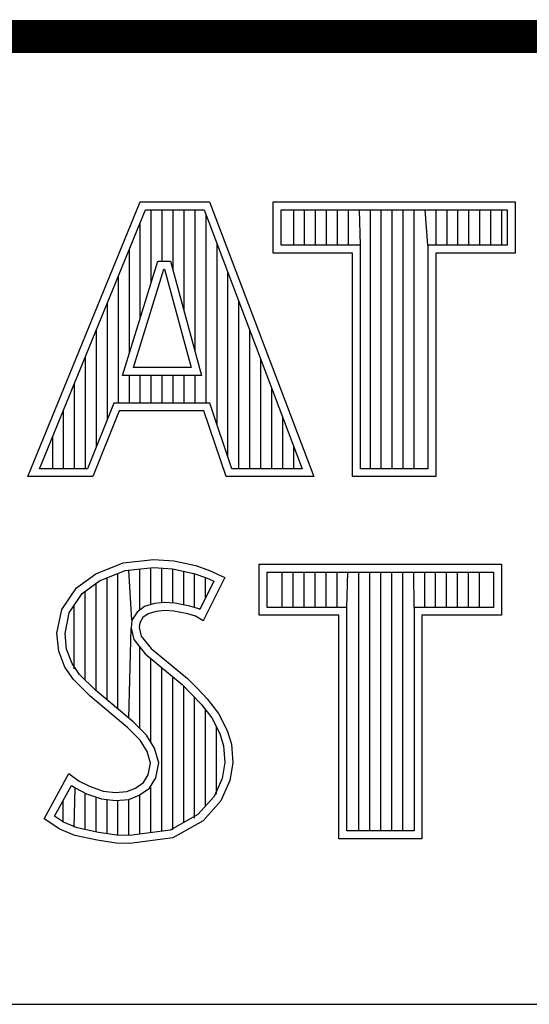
# Model space of a CAD drawing. Header units: inches. Extents: x 0 to 22, y 0 to 17.
# Tile 6 of 11: x 17.278 to 17.589, y 2.37 to 2.97. Entities that reach past the tile are written whole.
import ezdxf

# ---------------------------------------------------------------- set-up
doc = ezdxf.new("R2010")
doc.units = ezdxf.units.IN
doc.header["$LTSCALE"] = 1.21
doc.header["$MEASUREMENT"] = 0
doc.layers.get('0').update_dxf_attribs({"linetype": 'CONTINUOUS'})

msp = doc.modelspace()

# ---------------------------------------------------------------- linework, layer by layer
at = {"color": 2, "linetype": 'CONTINUOUS'}
for p, q in [((16.375, 2.96), (21.5, 2.96)), ((17.2831, 2.69154), (17.35156, 2.85908)), ((17.35156, 2.85908), (17.39384, 2.85908)), ((17.39384, 2.85908), (17.45744, 2.69154)), ((17.43265, 2.85908), (17.58018, 2.85908)), ((17.43265, 2.82782), (17.43265, 2.85908)), ((17.58018, 2.85908), (17.58018, 2.82782)), ((17.29033, 2.6964), (17.35482, 2.85422)), ((17.35482, 2.85422), (17.39049, 2.85422)), ((17.35835, 2.80979), (17.35835, 2.85422)), ((17.36502, 2.82279), (17.36502, 2.85422)), ((17.3717, 2.817), (17.3717, 2.85422)), ((17.37837, 2.79246), (17.37837, 2.85422)), ((17.38505, 2.76791), (17.38505, 2.85422)), ((17.39049, 2.85422), (17.4504, 2.6964)), ((17.39172, 2.73641), (17.39172, 2.85097)), ((17.43751, 2.85422), (17.57532, 2.85422)), ((17.43751, 2.83268), (17.43751, 2.85422)), ((17.44513, 2.83268), (17.44513, 2.85422)), ((17.4518, 2.83268), (17.4518, 2.85422)), ((17.45848, 2.83268), (17.45848, 2.85422)), ((17.46515, 2.83268), (17.46515, 2.85422)), ((17.47183, 2.83268), (17.47183, 2.85422)), ((17.4785, 2.83268), (17.4785, 2.85422)), ((17.48589, 2.83268), (17.48518, 2.85422)), ((17.49186, 2.6964), (17.49186, 2.85422)), ((17.49853, 2.6964), (17.49853, 2.85422)), ((17.50521, 2.6964), (17.50521, 2.85422)), ((17.51188, 2.6964), (17.51188, 2.85422)), ((17.51856, 2.6964), (17.51856, 2.85422)), ((17.52694, 2.83268), (17.52523, 2.85422)), ((17.53191, 2.83268), (17.53191, 2.85422)), ((17.53858, 2.83268), (17.53858, 2.85422)), ((17.54526, 2.83268), (17.54526, 2.85422)), ((17.55193, 2.83268), (17.55193, 2.85422)), ((17.55861, 2.83268), (17.55861, 2.85422)), ((17.56529, 2.83268), (17.56529, 2.85422)), ((17.57196, 2.83268), (17.57196, 2.85422)), ((17.57532, 2.85422), (17.57532, 2.83268)), ((17.35167, 2.78819), (17.35167, 2.84651)), ((17.3984, 2.72322), (17.3984, 2.83338)), ((17.48589, 2.83268), (17.43751, 2.83268)), ((17.48589, 2.6964), (17.48589, 2.83268)), ((17.57532, 2.83268), (17.52694, 2.83268)), ((17.52694, 2.83268), (17.52694, 2.6964)), ((17.345, 2.76659), (17.345, 2.83018)), ((17.48104, 2.82782), (17.43265, 2.82782)), ((17.48104, 2.69154), (17.48104, 2.82782)), ((17.58018, 2.82782), (17.5318, 2.82782)), ((17.5318, 2.82782), (17.5318, 2.69154)), ((17.34088, 2.75326), (17.36237, 2.82279)), ((17.36237, 2.82279), (17.37012, 2.82279)), ((17.37012, 2.82279), (17.38903, 2.75327)), ((17.34746, 2.75812), (17.36595, 2.81794)), ((17.36595, 2.81794), (17.36641, 2.81794)), ((17.36641, 2.81794), (17.38268, 2.75812)), ((17.40508, 2.70339), (17.40508, 2.8158)), ((17.33832, 2.73641), (17.33832, 2.81384)), ((17.33165, 2.72667), (17.33165, 2.79751)), ((17.41175, 2.6964), (17.41175, 2.79822)), ((17.32497, 2.71007), (17.32497, 2.78117)), ((17.41843, 2.6964), (17.41843, 2.78063)), ((17.31829, 2.6964), (17.31829, 2.76484)), ((17.4251, 2.6964), (17.4251, 2.76305)), ((17.38268, 2.75812), (17.34746, 2.75812)), ((17.31162, 2.6964), (17.31162, 2.7485)), ((17.38903, 2.75327), (17.34088, 2.75326)), ((17.345, 2.73641), (17.345, 2.75326)), ((17.35167, 2.73641), (17.35167, 2.75326)), ((17.35835, 2.73641), (17.35835, 2.75327)), ((17.36502, 2.73641), (17.36502, 2.75327)), ((17.3717, 2.73641), (17.3717, 2.75327)), ((17.37837, 2.73641), (17.37837, 2.75327)), ((17.38505, 2.73641), (17.38505, 2.75327)), ((17.43178, 2.6964), (17.43178, 2.74547)), ((17.33556, 2.73641), (17.31947, 2.6964)), ((17.39396, 2.73641), (17.33556, 2.73641)), ((17.40743, 2.6964), (17.39396, 2.73641)), ((17.30494, 2.6964), (17.30494, 2.73217)), ((17.33884, 2.73156), (17.32275, 2.69154)), ((17.39047, 2.73156), (17.33884, 2.73156)), ((17.40394, 2.69154), (17.39047, 2.73156)), ((17.43845, 2.6964), (17.43845, 2.72788)), ((17.29827, 2.6964), (17.29827, 2.71583)), ((17.44513, 2.6964), (17.44513, 2.7103)), ((17.31947, 2.6964), (17.29033, 2.6964)), ((17.4504, 2.6964), (17.40743, 2.6964)), ((17.52694, 2.6964), (17.48589, 2.6964)), ((17.32275, 2.69154), (17.2831, 2.69154)), ((17.45744, 2.69154), (17.40394, 2.69154)), ((17.5318, 2.69154), (17.48104, 2.69154)), ((17.3412, 2.63903), (17.35963, 2.64105)), ((17.35963, 2.64105), (17.37202, 2.64018)), ((17.37202, 2.64018), (17.38556, 2.6373)), ((17.32449, 2.63241), (17.3412, 2.63903)), ((17.32685, 2.62813), (17.34238, 2.63428)), ((17.34238, 2.63428), (17.35973, 2.63618)), ((17.34656, 2.6041), (17.34472, 2.63453)), ((17.35139, 2.61025), (17.35139, 2.63526)), ((17.35807, 2.61347), (17.35807, 2.63599)), ((17.35973, 2.63618), (17.37134, 2.63536)), ((17.36475, 2.61463), (17.36475, 2.63583)), ((17.37134, 2.63536), (17.38426, 2.63262)), ((17.37142, 2.61456), (17.37142, 2.63535)), ((17.38556, 2.6373), (17.39392, 2.63443)), ((17.39392, 2.63443), (17.40313, 2.63011)), ((17.42418, 2.63829), (17.57171, 2.63829)), ((17.42418, 2.60704), (17.42418, 2.63829)), ((17.57171, 2.63829), (17.57171, 2.60704)), ((17.31268, 2.62377), (17.32449, 2.63241)), ((17.31623, 2.62035), (17.32685, 2.62813)), ((17.33137, 2.55551), (17.33137, 2.62991)), ((17.33804, 2.54992), (17.33804, 2.63256)), ((17.3781, 2.6134), (17.3781, 2.63393)), ((17.38426, 2.63262), (17.39209, 2.62992)), ((17.38477, 2.61174), (17.38477, 2.63244)), ((17.40313, 2.63011), (17.38988, 2.60362)), ((17.39145, 2.61759), (17.39145, 2.63014)), ((17.39209, 2.62992), (17.39656, 2.62782)), ((17.42904, 2.63343), (17.56685, 2.63343)), ((17.42904, 2.61189), (17.42904, 2.63343)), ((17.43817, 2.61189), (17.43817, 2.63343)), ((17.44485, 2.61189), (17.44485, 2.63343)), ((17.45153, 2.61189), (17.45153, 2.63343)), ((17.4582, 2.61189), (17.4582, 2.63343)), ((17.46488, 2.61189), (17.46488, 2.63343)), ((17.47155, 2.61189), (17.47155, 2.63343)), ((17.47742, 2.61189), (17.47823, 2.63343)), ((17.4849, 2.47561), (17.4849, 2.63343)), ((17.49158, 2.47561), (17.49158, 2.63343)), ((17.49825, 2.47561), (17.49825, 2.63343)), ((17.50493, 2.47561), (17.50493, 2.63343)), ((17.5116, 2.47561), (17.5116, 2.63343)), ((17.51847, 2.61189), (17.51828, 2.63343)), ((17.52496, 2.61189), (17.52496, 2.63343)), ((17.53163, 2.61189), (17.53163, 2.63343)), ((17.5383, 2.61189), (17.5383, 2.63343)), ((17.54498, 2.61189), (17.54498, 2.63343)), ((17.55166, 2.61189), (17.55166, 2.63343)), ((17.55833, 2.61189), (17.55833, 2.63343)), ((17.56685, 2.63343), (17.56685, 2.61189)), ((17.30375, 2.61053), (17.31268, 2.62377)), ((17.32469, 2.56104), (17.32469, 2.62654)), ((17.39656, 2.62782), (17.38793, 2.61056)), ((17.30832, 2.60862), (17.31623, 2.62035)), ((17.31802, 2.56771), (17.31802, 2.62166)), ((17.30087, 2.59613), (17.30375, 2.61053)), ((17.31134, 2.5744), (17.31134, 2.61311)), ((17.35429, 2.61235), (17.3497, 2.60902)), ((17.3604, 2.61415), (17.35429, 2.61235)), ((17.36641, 2.61482), (17.3604, 2.61415)), ((17.37263, 2.61449), (17.36641, 2.61482)), ((17.38187, 2.61264), (17.37263, 2.61449)), ((17.38732, 2.61094), (17.38187, 2.61264)), ((17.38793, 2.61056), (17.38732, 2.61094)), ((17.47742, 2.61189), (17.42904, 2.61189)), ((17.47742, 2.47561), (17.47742, 2.61189)), ((17.56685, 2.61189), (17.51847, 2.61189)), ((17.51847, 2.61189), (17.51847, 2.47561)), ((17.30577, 2.5959), (17.30832, 2.60862)), ((17.34656, 2.6041), (17.34608, 2.59929)), ((17.3497, 2.60902), (17.34656, 2.6041)), ((17.3533, 2.60563), (17.35128, 2.60246)), ((17.35647, 2.60793), (17.3533, 2.60563)), ((17.36136, 2.60937), (17.35647, 2.60793)), ((17.36655, 2.60995), (17.36136, 2.60937)), ((17.37202, 2.60966), (17.36655, 2.60995)), ((17.38066, 2.60793), (17.37202, 2.60966)), ((17.38527, 2.60649), (17.38066, 2.60793)), ((17.38988, 2.60362), (17.38527, 2.60649)), ((17.47256, 2.60704), (17.42418, 2.60704)), ((17.47256, 2.47075), (17.47256, 2.60704)), ((17.57171, 2.60704), (17.52332, 2.60704)), ((17.52332, 2.60704), (17.52332, 2.47075)), ((17.34472, 2.54433), (17.34608, 2.59929)), ((17.34608, 2.59929), (17.34765, 2.59223)), ((17.35128, 2.60246), (17.35099, 2.59958)), ((17.35099, 2.59958), (17.35214, 2.5944)), ((17.30202, 2.58519), (17.30087, 2.59613)), ((17.30678, 2.58633), (17.30577, 2.5959)), ((17.34765, 2.59223), (17.35472, 2.58349)), ((17.35214, 2.5944), (17.35819, 2.58691)), ((17.31009, 2.57768), (17.30678, 2.58633)), ((17.35139, 2.53809), (17.35139, 2.5876)), ((17.35819, 2.58691), (17.38037, 2.56849)), ((17.30576, 2.5754), (17.30202, 2.58519)), ((17.35472, 2.58349), (17.3771, 2.56489)), ((17.35807, 2.52981), (17.35807, 2.5807)), ((17.31095, 2.56791), (17.30576, 2.5754)), ((17.31469, 2.57103), (17.31009, 2.57768)), ((17.36475, 2.47546), (17.36475, 2.57516)), ((17.32431, 2.56142), (17.31469, 2.57103)), ((17.37142, 2.47634), (17.37142, 2.56961)), ((17.38037, 2.56849), (17.38642, 2.56244)), ((17.31527, 2.56359), (17.31095, 2.56791)), ((17.32103, 2.55783), (17.31527, 2.56359)), ((17.3771, 2.56489), (17.38295, 2.55904)), ((17.3781, 2.48076), (17.3781, 2.5639)), ((17.38642, 2.56244), (17.39248, 2.5561)), ((17.34408, 2.53854), (17.32103, 2.55783)), ((17.34736, 2.54212), (17.32431, 2.56142)), ((17.38295, 2.55904), (17.38879, 2.55293)), ((17.38477, 2.4834), (17.38477, 2.55714)), ((17.39248, 2.5561), (17.39939, 2.54718)), ((17.38879, 2.55293), (17.39526, 2.54458)), ((17.39145, 2.49078), (17.39145, 2.5495)), ((17.39526, 2.54458), (17.40005, 2.53499)), ((17.39939, 2.54718), (17.40457, 2.53681)), ((17.35157, 2.53105), (17.34408, 2.53854)), ((17.35539, 2.53409), (17.34736, 2.54212)), ((17.39812, 2.49815), (17.39812, 2.53886)), ((17.36038, 2.52612), (17.35539, 2.53409)), ((17.40005, 2.53499), (17.40237, 2.52754)), ((17.40457, 2.53681), (17.40717, 2.52846)), ((17.35589, 2.52414), (17.35157, 2.53105)), ((17.36289, 2.51713), (17.36038, 2.52612)), ((17.40237, 2.52754), (17.40315, 2.51743)), ((17.40717, 2.52846), (17.40803, 2.51723)), ((17.35791, 2.51694), (17.35589, 2.52414)), ((17.35647, 2.50975), (17.35791, 2.51694)), ((17.36105, 2.50792), (17.36289, 2.51713)), ((17.40315, 2.51743), (17.40161, 2.50767)), ((17.40803, 2.51723), (17.4063, 2.50629)), ((17.29309, 2.48296), (17.30807, 2.51061)), ((17.30807, 2.51061), (17.3144, 2.506)), ((17.35358, 2.50514), (17.35647, 2.50975)), ((17.29947, 2.48455), (17.3097, 2.50342)), ((17.3097, 2.50342), (17.31188, 2.50184)), ((17.3144, 2.506), (17.32074, 2.50283)), ((17.32074, 2.50283), (17.3291, 2.49995)), ((17.34869, 2.50168), (17.35358, 2.50514)), ((17.35718, 2.50173), (17.36105, 2.50792)), ((17.35807, 2.47458), (17.35807, 2.50236)), ((17.40161, 2.50767), (17.3967, 2.49658)), ((17.4063, 2.50629), (17.40083, 2.49391)), ((17.31134, 2.47795), (17.31188, 2.50184)), ((17.31188, 2.50184), (17.31886, 2.49835)), ((17.31802, 2.47653), (17.31802, 2.49864)), ((17.31886, 2.49835), (17.32802, 2.49519)), ((17.32469, 2.47502), (17.32469, 2.49634)), ((17.3291, 2.49995), (17.33659, 2.49909)), ((17.33659, 2.49909), (17.3435, 2.49967)), ((17.3435, 2.49967), (17.34869, 2.50168)), ((17.3446, 2.49489), (17.351, 2.49737)), ((17.351, 2.49737), (17.35718, 2.50173)), ((17.35139, 2.4737), (17.35139, 2.49753)), ((17.3967, 2.49658), (17.38681, 2.48566)), ((17.30467, 2.48103), (17.30467, 2.49414)), ((17.32802, 2.49519), (17.33651, 2.49421)), ((17.33137, 2.47401), (17.33137, 2.49481)), ((17.33651, 2.49421), (17.3446, 2.49489)), ((17.33804, 2.47301), (17.33804, 2.49404)), ((17.34472, 2.47282), (17.34472, 2.4949)), ((17.40083, 2.49391), (17.38988, 2.48181)), ((17.30488, 2.48094), (17.29947, 2.48455)), ((17.38681, 2.48566), (17.36988, 2.47614)), ((17.30259, 2.47663), (17.29309, 2.48296)), ((17.31324, 2.47755), (17.30488, 2.48094)), ((17.38988, 2.48181), (17.37144, 2.47145)), ((17.31181, 2.47289), (17.30259, 2.47663)), ((17.32535, 2.47001), (17.31181, 2.47289)), ((17.32622, 2.47479), (17.31324, 2.47755)), ((17.33732, 2.47312), (17.32622, 2.47479)), ((17.34499, 2.47286), (17.33732, 2.47312)), ((17.36988, 2.47614), (17.34499, 2.47286)), ((17.51847, 2.47561), (17.47742, 2.47561)), ((17.33688, 2.46828), (17.32535, 2.47001)), ((17.34523, 2.46799), (17.33688, 2.46828)), ((17.37144, 2.47145), (17.34523, 2.46799)), ((17.52332, 2.47075), (17.47256, 2.47075)), ((16.7288, 2.37), (21.5, 2.37))]:
    msp.add_line(p, q, dxfattribs=at)
at = {"color": 7, "linetype": 'CONTINUOUS', "const_width": 0.02}
msp.add_lwpolyline([(13.6, 2.95953), (21.5, 2.96)], dxfattribs=at)

doc.saveas('drawing.dxf')
